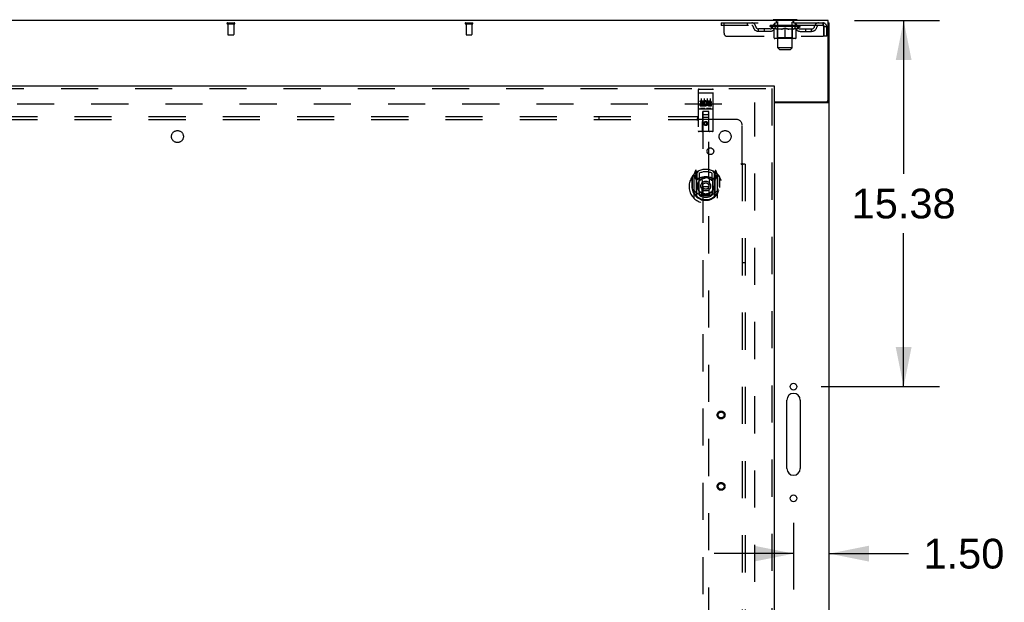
# Model space of a CAD drawing. Header units: inches. Extents: x 0 to 283, y 0 to 183.
# Tile 57 of 63: x 101 to 142, y 109 to 133. Entities that reach past the tile are written whole.
import ezdxf

# ---------------------------------------------------------------- set-up
doc = ezdxf.new("R2010")
doc.units = ezdxf.units.IN
doc.header["$LTSCALE"] = 15.583333
doc.header["$MEASUREMENT"] = 0
doc.linetypes.add('HIDDEN', pattern=[0.2, 0.1, -0.1])
doc.layers.get('0').update_dxf_attribs({"linetype": 'CONTINUOUS'})
for name, color, linetype in [('DEFAULT_2', 8, 'HIDDEN'), ('DIMENSIONS', 7, 'CONTINUOUS'), ('RIGHTHAND_DOOR_ASSEMBLY', 7, 'CONTINUOUS'), ('SUBPANEL', 7, 'CONTINUOUS')]:
    doc.layers.add(name, color=color, linetype=linetype)
doc.styles.get("Standard").update_dxf_attribs({"font": 'arial.ttf'})
doc.dimstyles.new('DIMSTYLE_1', dxfattribs={"dimtxt": 1.25, "dimasz": 1.666667, "dimexe": 0.09, "dimexo": 0.07, "dimgap": 0.0375, "dimtad": 0, "dimtih": 1, "dimtoh": 1, "dimzin": 4, "dimdsep": 46, "dimtxsty": 'Standard', "dimblk": '_FILLED', "dimblk1": '_FILLED', "dimblk2": '_FILLED', "dimcen": 0.09, "dimadec": 3, "dimazin": 1, "dimtfac": 1, "dimtdec": 3, "dimtofl": 0, "dimtmove": 0, "dimatfit": 3, "dimldrblk": '_FILLED', "dimfxl": 0, "dimtolj": 1, "dimtzin": 4, "dimarcsym": 0})

# ---------------------------------------------------------------- blocks, each defined once
blk = doc.blocks.new('_FILLED')
at = {"color": 0, "linetype": 'ByBlock'}
blk.add_solid([(0, 0), (-1, 0.2), (-1, -0.2)], dxfattribs=at)
blk = doc.blocks.new('*D10')
at = {"layer": 'DIMENSIONS', "color": 2, "linetype": 'Continuous'}
for p, q in [((135.998, 133.412), (139.569, 133.412)), ((138.069, 133.412), (138.069, 126.975)), ((138.069, 118.037), (138.069, 124.475)), ((134.61, 118.037), (139.569, 118.037))]:
    blk.add_line(p, q, dxfattribs=at)
at = {"layer": 'DIMENSIONS', "color": 2, "linetype": 'Continuous', "xscale": 1.6666666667, "yscale": 1.6666666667, "zscale": 1.6666666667}
for p, rotation in [((138.069, 133.412), 90), ((138.069, 118.037), 270)]:
    blk.add_blockref('_FILLED', p, dxfattribs=dict(at, rotation=rotation))
at = {"layer": 'DIMENSIONS', "color": 2, "linetype": 'Continuous', "insert": (138.069, 126.35), "char_height": 1.25, "width": 4.36803, "attachment_point": 2, "line_spacing_factor": 0.9}
blk.add_mtext('15.38', dxfattribs=at)
blk = doc.blocks.new('*D11')
at = {"layer": 'DIMENSIONS', "color": 2, "linetype": 'Continuous'}
for p, q in [((133.444, 112.323), (133.444, 109.527)), ((133.444, 111.027), (130.11, 111.027)), ((134.944, 111.027), (138.274, 111.027))]:
    blk.add_line(p, q, dxfattribs=at)
at = {"layer": 'DIMENSIONS', "color": 2, "linetype": 'Continuous', "xscale": 1.6666666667, "yscale": 1.6666666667, "zscale": 1.6666666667}
blk.add_blockref('_FILLED', (133.444, 111.027), dxfattribs=at)
at = {"layer": 'DIMENSIONS', "color": 2, "linetype": 'Continuous', "xscale": 1.6666666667, "yscale": 1.6666666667, "zscale": 1.6666666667, "rotation": 180}
blk.add_blockref('_FILLED', (134.944, 111.027), dxfattribs=at)
at = {"layer": 'DIMENSIONS', "color": 2, "linetype": 'Continuous', "insert": (138.899, 111.652), "char_height": 1.25, "width": 3.39684, "attachment_point": 1, "line_spacing_factor": 0.9}
blk.add_mtext('1.50', dxfattribs=at)

msp = doc.modelspace()

# ---------------------------------------------------------------- linework, layer by layer
at = {"color": 3, "linetype": 'Continuous'}
for p, q in [((134.892, 133.412), (57.246, 133.412)), ((134.892, 130.055), (134.892, 133.412)), ((134.944, 53.516), (134.944, 133.308)), ((132.631, 129.995), (134.832, 129.995)), ((132.631, 129.964), (134.903, 129.964)), ((133.162, 114.599), (133.162, 117.474)), ((133.725, 117.474), (133.725, 114.599))]:
    msp.add_line(p, q, dxfattribs=at)
at = {"color": 7, "linetype": 'Continuous'}
for p, q in [((132.59, 133.442), (132.59, 133.412)), ((133.59, 133.442), (132.59, 133.442)), ((133.59, 133.442), (133.59, 133.412)), ((134.892, 133.308), (134.944, 133.308)), ((134.84, 129.996), (134.84, 129.995)), ((134.84, 129.995), (134.944, 129.995))]:
    msp.add_line(p, q, dxfattribs=at)
for points in [[(134.821, 129.964), (134.821, 129.966), (134.821, 129.967), (134.821, 129.969), (134.821, 129.97), (134.822, 129.972), (134.823, 129.974), (134.824, 129.976), (134.825, 129.977), (134.827, 129.979), (134.828, 129.98), (134.83, 129.982), (134.831, 129.983), (134.833, 129.984), (134.835, 129.986), (134.836, 129.987), (134.837, 129.989), (134.838, 129.99), (134.839, 129.992)], [(134.839, 129.992), (134.839, 129.993), (134.84, 129.995)]]:
    msp.add_lwpolyline(points, dxfattribs=at)
at = {"color": 3, "linetype": 'Continuous'}
msp.add_lwpolyline([(134.903, 129.964), (134.905, 129.966), (134.907, 129.967), (134.909, 129.969), (134.912, 129.97), (134.915, 129.972), (134.918, 129.973), (134.921, 129.975), (134.924, 129.976), (134.927, 129.978), (134.929, 129.979), (134.932, 129.981), (134.934, 129.982), (134.937, 129.984), (134.939, 129.986), (134.94, 129.987), (134.942, 129.989), (134.943, 129.991), (134.943, 129.992), (134.943, 129.993), (134.944, 129.995)], dxfattribs=at)
for centre in [(133.444, 118.037), (133.444, 113.349)]:
    msp.add_circle(centre, 0.141, dxfattribs=at)
for centre, radius, start, end in [((134.832, 130.055), 0.06, 270, 360), ((133.444, 117.474), 0.281, 0, 180), ((133.444, 114.599), 0.281, 180, 360)]:
    msp.add_arc(centre, radius, start, end, dxfattribs=at)
at = {"layer": 'DEFAULT_2', "color": 8, "linetype": 'HIDDEN'}
for p, q in [((109.67, 133.308), (109.954, 133.308)), ((109.67, 133.265), (109.954, 133.265)), ((109.688, 133.265), (109.688, 132.818)), ((109.936, 133.265), (109.936, 132.818)), ((119.67, 133.308), (119.954, 133.308)), ((119.67, 133.265), (119.954, 133.265)), ((119.688, 133.265), (119.688, 132.818)), ((119.936, 133.265), (119.936, 132.818)), ((130.402, 133.308), (130.402, 133.204)), ((130.402, 133.308), (134.673, 133.308)), ((134.673, 133.204), (130.402, 133.204)), ((130.527, 132.871), (130.527, 133.308)), ((131.502, 133.308), (131.502, 133.204)), ((132.456, 133.157), (132.456, 133.204)), ((132.466, 133.198), (132.466, 133.204)), ((132.475, 133.194), (132.475, 133.198)), ((132.475, 133.194), (133.704, 133.194)), ((132.483, 133.194), (132.483, 133.198)), ((132.484, 133.194), (132.484, 133.198)), ((132.494, 133.198), (132.494, 133.204)), ((132.511, 133.194), (132.511, 133.198)), ((132.513, 133.194), (132.513, 133.198)), ((132.541, 133.198), (132.541, 133.204)), ((132.556, 133.194), (132.556, 133.198)), ((132.558, 133.194), (132.558, 133.198)), ((132.763, 133.197), (132.561, 133.197)), ((132.604, 133.198), (132.604, 133.204)), ((132.606, 133.194), (132.606, 133.197)), ((132.607, 133.194), (132.607, 133.197)), ((132.609, 133.194), (132.609, 133.197)), ((132.617, 133.194), (132.617, 133.198)), ((132.617, 133.194), (132.617, 133.197)), ((132.62, 133.194), (132.62, 133.198)), ((132.623, 133.194), (132.623, 133.198)), ((132.628, 133.194), (132.628, 133.197)), ((132.642, 133.194), (132.642, 133.197)), ((132.652, 133.204), (132.652, 133.308)), ((132.66, 133.194), (132.66, 133.197)), ((132.661, 133.194), (132.661, 133.2)), ((132.681, 133.194), (132.681, 133.197)), ((132.682, 133.198), (132.682, 133.204)), ((132.687, 133.442), (132.687, 133.412)), ((132.692, 133.194), (132.692, 133.198)), ((132.696, 133.194), (132.696, 133.198)), ((132.706, 133.194), (132.706, 133.197)), ((132.717, 133.194), (132.717, 133.201)), ((132.725, 133.352), (132.725, 133.432)), ((132.732, 133.194), (132.732, 133.197)), ((132.794, 133.342), (132.735, 133.342)), ((132.735, 133.194), (132.735, 133.197)), ((132.763, 133.194), (132.763, 133.197)), ((132.83, 133.197), (132.768, 133.197)), ((132.773, 133.198), (132.773, 133.204)), ((132.78, 133.194), (132.78, 133.198)), ((132.784, 133.194), (132.784, 133.198)), ((132.79, 132.261), (132.79, 133.332)), ((132.79, 133.194), (132.79, 133.203)), ((132.795, 133.194), (132.795, 133.197)), ((132.805, 133.194), (132.805, 133.197)), ((132.83, 133.194), (132.83, 133.197)), ((132.904, 133.197), (132.845, 133.197)), ((132.866, 133.194), (132.866, 133.197)), ((132.873, 133.198), (132.873, 133.204)), ((132.877, 133.194), (132.877, 133.198)), ((132.879, 133.194), (132.879, 133.203)), ((132.882, 133.194), (132.882, 133.198)), ((132.889, 133.194), (132.889, 133.198)), ((132.904, 133.194), (132.904, 133.197)), ((132.985, 133.197), (132.93, 133.197)), ((132.944, 133.194), (132.944, 133.197)), ((132.975, 133.197), (133.09, 133.204)), ((132.98, 133.198), (132.98, 133.204)), ((132.98, 133.198), (132.98, 133.204)), ((132.98, 133.204), (132.98, 133.204)), ((132.98, 133.194), (132.98, 133.198)), ((132.984, 133.194), (132.984, 133.198)), ((132.985, 133.194), (132.985, 133.198)), ((132.985, 133.194), (132.985, 133.197)), ((133.069, 133.197), (133.02, 133.197)), ((133.026, 133.194), (133.026, 133.197)), ((133.069, 133.194), (133.069, 133.197)), ((133.087, 133.198), (133.087, 133.198)), ((133.087, 133.194), (133.087, 133.198)), ((133.087, 133.194), (133.087, 133.198)), ((133.09, 133.198), (133.09, 133.204)), ((133.092, 133.194), (133.092, 133.198)), ((133.092, 133.194), (133.092, 133.198)), ((133.092, 133.198), (133.092, 133.198)), ((133.094, 133.197), (133.159, 133.197)), ((133.11, 133.194), (133.11, 133.197)), ((133.126, 133.197), (133.126, 133.202)), ((133.126, 133.202), (133.204, 133.197)), ((133.148, 133.197), (133.148, 133.201)), ((133.153, 133.194), (133.153, 133.197)), ((133.194, 133.194), (133.194, 133.198)), ((133.194, 133.194), (133.194, 133.197)), ((133.194, 133.197), (133.249, 133.197)), ((133.195, 133.194), (133.195, 133.198)), ((133.199, 133.204), (133.199, 133.204)), ((133.199, 133.198), (133.199, 133.204)), ((133.199, 133.198), (133.199, 133.204)), ((133.199, 133.194), (133.199, 133.198)), ((133.235, 133.194), (133.235, 133.197)), ((133.275, 133.194), (133.275, 133.197)), ((133.275, 133.197), (133.334, 133.197)), ((133.29, 133.194), (133.29, 133.198)), ((133.297, 133.194), (133.297, 133.198)), ((133.3, 133.194), (133.3, 133.203)), ((133.302, 133.194), (133.302, 133.198)), ((133.306, 133.198), (133.306, 133.204)), ((133.313, 133.194), (133.313, 133.197)), ((133.349, 133.194), (133.349, 133.197)), ((133.349, 133.197), (133.411, 133.197)), ((133.374, 133.194), (133.374, 133.197)), ((133.445, 133.342), (133.385, 133.342)), ((133.385, 133.194), (133.385, 133.197)), ((133.389, 133.194), (133.389, 133.203)), ((133.39, 132.261), (133.39, 133.332)), ((133.395, 133.194), (133.395, 133.198)), ((133.399, 133.194), (133.399, 133.198)), ((133.406, 133.198), (133.406, 133.204)), ((133.416, 133.194), (133.416, 133.197)), ((133.416, 133.197), (133.618, 133.197)), ((133.444, 133.194), (133.444, 133.197)), ((133.447, 133.194), (133.447, 133.197)), ((133.455, 133.352), (133.455, 133.432)), ((133.462, 133.194), (133.462, 133.201)), ((133.473, 133.194), (133.473, 133.197)), ((133.483, 133.194), (133.483, 133.198)), ((133.487, 133.194), (133.487, 133.198)), ((133.493, 133.442), (133.493, 133.412)), ((133.497, 133.198), (133.497, 133.204)), ((133.498, 133.194), (133.498, 133.197)), ((133.518, 133.194), (133.518, 133.2)), ((133.519, 133.194), (133.519, 133.197)), ((133.527, 133.204), (133.527, 133.308)), ((133.537, 133.194), (133.537, 133.197)), ((133.551, 133.194), (133.551, 133.197)), ((133.556, 133.194), (133.556, 133.198)), ((133.559, 133.194), (133.559, 133.198)), ((133.562, 133.194), (133.562, 133.198)), ((133.562, 133.194), (133.562, 133.197)), ((133.57, 133.194), (133.57, 133.197)), ((133.573, 133.194), (133.573, 133.197)), ((133.573, 133.194), (133.573, 133.197)), ((133.575, 133.198), (133.575, 133.204)), ((133.621, 133.194), (133.621, 133.198)), ((133.623, 133.194), (133.623, 133.198)), ((133.638, 133.198), (133.638, 133.204)), ((133.666, 133.194), (133.666, 133.198)), ((133.668, 133.194), (133.668, 133.198)), ((133.685, 133.198), (133.685, 133.204)), ((133.695, 133.194), (133.695, 133.198)), ((133.696, 133.194), (133.696, 133.198)), ((133.704, 133.194), (133.704, 133.198)), ((133.713, 133.198), (133.713, 133.204)), ((133.723, 133.157), (133.723, 133.204)), ((134.673, 133.308), (134.673, 133.204)), ((134.675, 133.307), (134.673, 133.308)), ((109.698, 132.808), (109.926, 132.808)), ((119.698, 132.808), (119.926, 132.808)), ((131.975, 132.953), (131.975, 133.057)), ((132.458, 133.057), (131.975, 133.057)), ((132.458, 132.953), (131.975, 132.953)), ((132.225, 132.953), (132.225, 133.057)), ((133.723, 133.157), (132.456, 133.157)), ((132.616, 133.046), (132.456, 133.157)), ((132.616, 133.046), (132.626, 133.046)), ((132.626, 132.683), (132.626, 133.089)), ((132.948, 133.046), (132.768, 133.046)), ((132.777, 132.686), (132.777, 133.154)), ((133.09, 132.646), (133.09, 133.09)), ((133.411, 133.046), (133.231, 133.046)), ((133.402, 132.686), (133.402, 133.154)), ((133.553, 132.683), (133.553, 133.089)), ((133.553, 133.046), (133.563, 133.046)), ((133.563, 133.046), (133.723, 133.157)), ((133.721, 133.057), (134.204, 133.057)), ((133.721, 132.953), (134.204, 132.953)), ((133.954, 132.953), (133.954, 133.057)), ((134.204, 132.953), (134.204, 133.057)), ((134.701, 133.155), (134.706, 133.141)), ((134.706, 133.141), (134.706, 132.746)), ((134.84, 133.141), (134.736, 133.141)), ((134.736, 132.746), (134.736, 133.141)), ((134.84, 132.746), (134.84, 133.141)), ((130.652, 132.746), (134.706, 132.746)), ((133.516, 132.646), (132.663, 132.646)), ((132.777, 132.686), (132.737, 132.646)), ((133.402, 132.686), (132.777, 132.686)), ((133.402, 132.686), (133.442, 132.646)), ((134.84, 132.746), (134.736, 132.746)), ((133.39, 132.261), (132.79, 132.261)), ((132.859, 132.192), (132.79, 132.261)), ((132.859, 132.192), (133.321, 132.192)), ((133.321, 132.192), (133.39, 132.261)), ((97.714, 129.912), (131.805, 129.912)), ((131.819, 56.86), (131.819, 129.964))]:
    msp.add_line(p, q, dxfattribs=at)
for points in [[(134.68, 133.201), (134.677, 133.203), (134.675, 133.204), (134.673, 133.204)], [(134.675, 133.307), (134.677, 133.304), (134.68, 133.299), (134.682, 133.292), (134.684, 133.283), (134.687, 133.272), (134.689, 133.259), (134.691, 133.245), (134.694, 133.23), (134.696, 133.214), (134.698, 133.196), (134.701, 133.178), (134.703, 133.16), (134.706, 133.141)], [(134.68, 133.201), (134.682, 133.198), (134.684, 133.195), (134.687, 133.19), (134.689, 133.186), (134.691, 133.18), (134.694, 133.175), (134.696, 133.169), (134.698, 133.162), (134.701, 133.155)], [(132.626, 133.089), (132.652, 133.079), (132.677, 133.07), (132.702, 133.063), (132.727, 133.056), (132.751, 133.05), (132.776, 133.046)], [(132.768, 133.046), (132.745, 133.051), (132.721, 133.056), (132.698, 133.063), (132.674, 133.07), (132.65, 133.079), (132.626, 133.088)], [(132.939, 133.046), (132.963, 133.05), (132.988, 133.056), (133.013, 133.063), (133.038, 133.071), (133.064, 133.08), (133.09, 133.09)], [(133.09, 133.088), (133.065, 133.078), (133.041, 133.07), (133.018, 133.063), (132.994, 133.056), (132.971, 133.05), (132.948, 133.046)], [(133.09, 133.09), (133.116, 133.08), (133.141, 133.071), (133.166, 133.063), (133.191, 133.056), (133.216, 133.05), (133.24, 133.046)], [(133.231, 133.046), (133.208, 133.051), (133.184, 133.056), (133.161, 133.063), (133.137, 133.07), (133.114, 133.079), (133.09, 133.088)], [(133.403, 133.046), (133.428, 133.05), (133.453, 133.056), (133.477, 133.063), (133.502, 133.071), (133.527, 133.079), (133.553, 133.089)], [(133.553, 133.088), (133.529, 133.079), (133.504, 133.07), (133.481, 133.063), (133.457, 133.056), (133.434, 133.051), (133.411, 133.046)]]:
    msp.add_lwpolyline(points, dxfattribs=at)
for centre, radius, start, end in [((109.67, 133.287), 0.0215, 90, 270), ((109.954, 133.287), 0.0215, 270, 90), ((119.67, 133.287), 0.0215, 90, 270), ((119.954, 133.287), 0.0215, 270, 90), ((131.686, 133.141), 0.167, 8.0716, 90), ((131.686, 133.142), 0.0625, 7.9863, 90), ((131.975, 133.182), 0.125, 188.0716, 270), ((132.458, 133.182), 0.125, 270, 351.9284), ((132.747, 133.141), 0.167, 90, 171.9284), ((132.596, 133.511), 0.069, 265, 270), ((132.747, 133.142), 0.0625, 90, 172.0137), ((132.715, 133.432), 0.01, 0, 90), ((132.735, 133.352), 0.01, 180, 270), ((132.737, 133.154), 0.0398, 0, 90), ((132.78, 133.332), 0.01, 0, 90), ((133.4, 133.332), 0.01, 90, 180), ((133.442, 133.154), 0.0398, 90, 180), ((133.432, 133.141), 0.167, 8.0716, 90), ((133.432, 133.142), 0.0625, 7.9863, 90), ((133.445, 133.352), 0.01, 270, 360), ((133.465, 133.432), 0.01, 90, 180), ((133.583, 133.511), 0.069, 270, 275), ((133.721, 133.182), 0.125, 188.0716, 270), ((134.204, 133.182), 0.125, 270, 351.9284), ((134.493, 133.141), 0.167, 90, 171.9284), ((134.493, 133.142), 0.0625, 90, 172.0137), ((134.673, 133.141), 0.167, 0, 90), ((134.673, 133.141), 0.063, 0, 90), ((109.698, 132.818), 0.01, 180, 270), ((109.926, 132.818), 0.01, 270, 360), ((119.698, 132.818), 0.01, 180, 270), ((119.926, 132.818), 0.01, 270, 360), ((130.652, 132.871), 0.125, 180, 270), ((131.975, 133.182), 0.229, 187.9863, 270), ((132.458, 133.182), 0.229, 270, 352.0137), ((133.721, 133.182), 0.229, 187.9863, 270), ((134.204, 133.182), 0.229, 270, 352.0137), ((132.663, 132.683), 0.0371, 180, 270), ((133.516, 132.683), 0.0371, 270, 360)]:
    msp.add_arc(centre, radius, start, end, dxfattribs=at)
for centre, major_axis, ratio, start_param, end_param in [((133.09, 133.204), (0.633, 0.007), 0.05963, 2.96643, 3.140963), ((132.436, 133.192), (0.198, 0), 0.060556, 0.430652, 1.470503), ((133.09, 133.204), (0.633, 0), 0.060556, -3.141593, -2.96706), ((132.436, 133.186), (0.198, 0.002), 0.05963, 1.376596, 1.469874), ((133.09, 133.204), (0.633, 0.013), 0.05688, 2.791345, 2.965878), ((132.412, 133.192), (0.198, 0.002), 0.05963, 0.25549, 1.295341), ((132.481, 133.192), (0.198, -0.002), 0.05963, 0.605815, 1.645666), ((133.09, 133.204), (0.633, -0.007), 0.05963, -2.96643, -2.791898), ((132.481, 133.186), (0.198, 0), 0.060556, 1.551758, 1.645036), ((132.412, 133.186), (0.198, 0.004), 0.05688, 1.20151, 1.294789), ((132.482, 133.188), (0.164, 0.002), 0.05963, 1.065228, 1.614276), ((132.462, 133.188), (0.164, 0.003), 0.05688, 0.890143, 1.43919), ((132.52, 133.188), (0.164, 0), 0.060556, 1.240391, 1.789438), ((133.09, 133.204), (0.633, 0.019), 0.052395, 2.616403, 2.790936), ((132.408, 133.192), (0.198, 0.004), 0.05688, 0.080405, 1.120256), ((132.543, 133.192), (0.198, -0.004), 0.05688, 0.7809, 1.820751), ((133.09, 133.204), (0.633, -0.013), 0.05688, -2.791345, -2.616812), ((132.543, 133.186), (0.198, -0.002), 0.05963, 1.72692, 1.820198), ((132.408, 133.186), (0.198, 0.006), 0.052395, 1.026568, 1.119847), ((132.461, 133.188), (0.164, 0.005), 0.052395, 0.715201, 1.264248), ((132.575, 133.188), (0.164, -0.002), 0.05963, 1.415553, 1.9646), ((133.09, 133.204), (0.633, 0.025), 0.046319, 2.441654, 2.616187), ((132.622, 133.192), (0.198, -0.006), 0.052395, 0.955842, 1.995693), ((132.425, 133.192), (0.198, 0.006), 0.052395, -0.094537, 0.945314), ((133.09, 133.204), (0.633, -0.019), 0.052395, -2.616403, -2.44187), ((132.622, 133.186), (0.198, -0.004), 0.05688, 1.902006, 1.995284), ((132.425, 133.186), (0.198, 0.008), 0.046319, 0.851819, 0.945098), ((132.48, 133.188), (0.164, 0.006), 0.046319, 0.540452, 1.089499), ((132.647, 133.188), (0.164, -0.003), 0.05688, 1.590638, 2.139686), ((133.09, 133.204), (0.633, 0.029), 0.038841, 2.267123, 2.441656), ((132.716, 133.192), (0.198, -0.008), 0.046319, 1.130591, 2.170442), ((132.462, 133.192), (0.198, 0.008), 0.046319, -0.269286, 0.770565), ((133.09, 133.204), (0.633, -0.025), 0.046319, -2.441654, -2.267121), ((132.716, 133.186), (0.198, -0.006), 0.052395, 2.076947, 2.170226), ((132.462, 133.186), (0.198, 0.009), 0.038841, 0.677289, 0.770567), ((132.517, 133.188), (0.164, 0.008), 0.038841, 0.365921, 0.914969), ((132.731, 133.188), (0.164, -0.005), 0.052395, 1.76558, 2.314627), ((133.09, 133.204), (0.633, 0.033), 0.030195, 2.09281, 2.267343), ((132.821, 133.192), (0.198, -0.009), 0.038841, 1.305122, 2.344973), ((132.519, 133.192), (0.198, 0.009), 0.038841, -0.443817, 0.596034), ((133.09, 133.204), (0.633, -0.029), 0.038841, -2.267123, -2.092591), ((132.821, 133.186), (0.198, -0.008), 0.046319, 2.251696, 2.344975), ((132.519, 133.186), (0.198, 0.01), 0.030195, 0.502975, 0.596254), ((132.571, 133.188), (0.164, 0.009), 0.030195, 0.191608, 0.740655), ((132.827, 133.188), (0.164, -0.006), 0.046319, 1.940329, 2.489376), ((132.592, 133.192), (0.198, 0.01), 0.030195, -0.61813, 0.421721), ((133.09, 133.204), (0.633, 0.036), 0.020645, 1.918687, 2.09322), ((132.934, 133.192), (0.198, -0.01), 0.030195, 1.479435, 2.519286), ((133.09, 133.204), (0.633, -0.033), 0.030195, -2.09281, -1.918277), ((132.934, 133.186), (0.198, -0.009), 0.038841, 2.426227, 2.519505), ((132.592, 133.186), (0.198, 0.011), 0.020645, 0.328852, 0.422131), ((132.641, 133.188), (0.164, 0.009), 0.020645, 0.017485, 0.566532), ((132.93, 133.188), (0.164, -0.008), 0.038841, 2.11486, 2.663907), ((132.681, 133.192), (0.198, 0.011), 0.020645, -0.792253, 0.247598), ((133.09, 133.204), (0.633, 0.038), 0.010478, 1.744704, 1.919237), ((133.051, 133.192), (0.198, -0.011), 0.020645, 1.653558, 2.693409), ((133.09, 133.204), (0.633, -0.036), 0.020645, -1.918687, -1.744154), ((133.051, 133.186), (0.198, -0.01), 0.030195, 2.60054, 2.693819), ((132.681, 133.186), (0.198, 0.012), 0.010478, 0.154869, 0.248148), ((132.725, 133.188), (0.164, 0.01), 0.010478, 6.126688, 6.675735), ((133.038, 133.188), (0.164, -0.009), 0.030195, 2.289173, 2.83822), ((132.782, 133.192), (0.198, 0.012), 0.010478, -0.966236, -0.000846), ((133.17, 133.192), (0.198, -0.012), 0.010478, 1.827541, 2.867392), ((133.09, 133.204), (0.633, -0.038), 0.010478, -1.744704, -1.563007), ((133.17, 133.186), (0.198, -0.011), 0.020645, 2.774664, 2.867942), ((133.148, 133.188), (0.164, -0.009), 0.020645, 2.463296, 3.012344), ((133.009, 133.192), (0.198, 0.012), 0.010478, 0.274201, 1.314052), ((132.923, 133.188), (0.164, 0.01), 0.010478, -0.000483, 0.504314), ((132.892, 133.186), (0.198, 0.012), 0.010478, 0.099668, 0.192946), ((133.09, 133.204), (0.633, 0.038), 0.010478, -1.571421, -1.396888), ((133.287, 133.186), (0.198, -0.012), 0.010478, 2.74231, 2.948646), ((133.256, 133.188), (0.164, -0.01), 0.010478, 2.637279, 3.14189), ((133.128, 133.192), (0.198, 0.011), 0.020645, 0.448184, 1.488034), ((133.031, 133.188), (0.164, 0.009), 0.020645, 0.129249, 0.678296), ((133.009, 133.186), (0.198, 0.011), 0.020645, 0.273651, 0.366929), ((133.09, 133.204), (0.633, 0.036), 0.020645, -1.397439, -1.222906), ((133.397, 133.192), (0.198, -0.012), 0.010478, -3.140747, -2.175357), ((133.09, 133.204), (0.633, -0.038), 0.010478, 1.222355, 1.396888), ((133.245, 133.192), (0.198, 0.01), 0.030195, 0.622307, 1.662158), ((133.141, 133.188), (0.164, 0.009), 0.030195, 0.303372, 0.852419), ((133.454, 133.188), (0.164, -0.01), 0.010478, 2.749043, 3.29809), ((133.498, 133.192), (0.198, -0.011), 0.020645, 2.893995, 3.933846), ((133.128, 133.186), (0.198, 0.01), 0.030195, 0.447774, 0.541052), ((133.498, 133.186), (0.198, -0.012), 0.010478, 2.893445, 2.986723), ((133.09, 133.204), (0.633, 0.033), 0.030195, -1.223315, -1.048783), ((133.09, 133.204), (0.633, -0.036), 0.020645, 1.048373, 1.222906), ((133.358, 133.192), (0.198, 0.009), 0.038841, 0.79662, 1.836471), ((133.249, 133.188), (0.164, 0.008), 0.038841, 0.477686, 1.026733), ((133.538, 133.188), (0.164, -0.009), 0.020645, 2.57506, 3.124108), ((133.587, 133.192), (0.198, -0.01), 0.030195, 2.719872, 3.759723), ((133.463, 133.192), (0.198, 0.008), 0.046319, 0.971151, 2.011002), ((133.245, 133.186), (0.198, 0.009), 0.038841, 0.622087, 0.715366), ((133.587, 133.186), (0.198, -0.011), 0.020645, 2.719462, 2.812741), ((133.09, 133.204), (0.633, 0.029), 0.038841, -1.049002, -0.874469), ((133.09, 133.204), (0.633, -0.033), 0.030195, 0.87425, 1.048783), ((133.352, 133.188), (0.164, 0.006), 0.046319, 0.652216, 1.201263), ((133.557, 133.192), (0.198, 0.006), 0.052395, 1.1459, 2.185751), ((133.608, 133.188), (0.164, -0.009), 0.030195, 2.400937, 2.949985), ((133.66, 133.192), (0.198, -0.009), 0.038841, 2.545558, 3.585409), ((133.448, 133.188), (0.164, 0.005), 0.052395, 0.826965, 1.376012), ((133.358, 133.186), (0.198, 0.008), 0.046319, 0.796618, 0.889896), ((133.66, 133.186), (0.198, -0.01), 0.030195, 2.545339, 2.638617), ((133.636, 133.192), (0.198, 0.004), 0.05688, 1.320842, 2.360692), ((133.09, 133.204), (0.633, 0.025), 0.046319, -0.874471, -0.699939), ((133.09, 133.204), (0.633, -0.029), 0.038841, 0.699936, 0.874469), ((133.717, 133.192), (0.198, -0.008), 0.046319, 2.371028, 3.410879), ((133.662, 133.188), (0.164, -0.008), 0.038841, 2.226624, 2.775671), ((133.532, 133.188), (0.164, 0.003), 0.05688, 1.001907, 1.550954), ((133.698, 133.192), (0.198, 0.002), 0.05963, 1.495927, 2.535778), ((133.754, 133.192), (0.198, -0.006), 0.052395, 2.196279, 3.23613), ((133.463, 133.186), (0.198, 0.006), 0.052395, 0.971367, 1.064645), ((133.699, 133.188), (0.164, -0.006), 0.046319, 2.052093, 2.601141), ((133.717, 133.186), (0.198, -0.009), 0.038841, 2.371026, 2.464304), ((133.743, 133.192), (0.198, 0), 0.060556, 1.671089, 2.71094), ((133.771, 133.192), (0.198, -0.004), 0.05688, 2.021337, 3.061188), ((133.09, 133.204), (0.633, 0.019), 0.052395, -0.699723, -0.52519), ((133.09, 133.204), (0.633, -0.025), 0.046319, 0.525406, 0.699939), ((133.767, 133.192), (0.198, -0.002), 0.05963, 1.846251, 2.886102), ((133.604, 133.188), (0.164, 0.002), 0.05963, 1.176993, 1.72604), ((133.718, 133.188), (0.164, -0.005), 0.052395, 1.877344, 2.426392), ((133.659, 133.188), (0.164, 0), 0.060556, 1.352155, 1.901202), ((133.717, 133.188), (0.164, -0.003), 0.05688, 1.702402, 2.25145), ((133.697, 133.188), (0.164, -0.002), 0.05963, 1.527317, 2.076364), ((133.557, 133.186), (0.198, 0.004), 0.05688, 1.146309, 1.239587), ((133.754, 133.186), (0.198, -0.008), 0.046319, 2.196495, 2.289773), ((133.09, 133.204), (0.633, 0.013), 0.05688, -0.524781, -0.350248), ((133.09, 133.204), (0.633, -0.019), 0.052395, 0.350657, 0.52519), ((133.636, 133.186), (0.198, 0.002), 0.05963, 1.321394, 1.414673), ((133.771, 133.186), (0.198, -0.006), 0.052395, 2.021746, 2.115024), ((133.09, 133.204), (0.633, 0.007), 0.05963, -0.349695, -0.175162), ((133.09, 133.204), (0.633, -0.013), 0.05688, 0.175715, 0.350248), ((133.698, 133.186), (0.198, 0), 0.060556, 1.496556, 1.589835), ((133.767, 133.186), (0.198, -0.004), 0.05688, 1.846804, 1.940083), ((133.743, 133.186), (0.198, -0.002), 0.05963, 1.671719, 1.764997), ((133.09, 133.204), (0.633, 0), 0.060556, -0.174533, 0), ((133.09, 133.204), (0.633, -0.007), 0.05963, 0.000629, 0.175162)]:
    msp.add_ellipse(centre, major_axis=major_axis, ratio=ratio, start_param=start_param, end_param=end_param, dxfattribs=at)
at = {"layer": 'RIGHTHAND_DOOR_ASSEMBLY', "color": 3, "linetype": 'Continuous'}
for p, q in [((96.444, 130.662), (132.631, 130.662)), ((132.631, 130.558), (132.631, 56.266))]:
    msp.add_line(p, q, dxfattribs=at)
at = {"layer": 'RIGHTHAND_DOOR_ASSEMBLY', "color": 8, "linetype": 'HIDDEN'}
for p, q in [((96.444, 130.558), (132.631, 130.558)), ((129.444, 130.5), (129.444, 128.775)), ((129.46, 130.371), (129.459, 130.371)), ((129.461, 130.371), (129.46, 130.371)), ((129.462, 130.371), (129.461, 130.371)), ((129.462, 130.371), (129.462, 130.371)), ((129.463, 130.371), (129.462, 130.371)), ((129.464, 130.371), (129.463, 130.371)), ((129.465, 130.371), (129.464, 130.371)), ((129.466, 130.371), (129.465, 130.371)), ((129.467, 130.372), (129.466, 130.371)), ((129.466, 130.371), (129.466, 130.371)), ((129.468, 130.372), (129.467, 130.372)), ((129.469, 130.372), (129.468, 130.372)), ((129.47, 130.372), (129.469, 130.372)), ((129.471, 130.372), (129.47, 130.372)), ((129.471, 130.372), (129.471, 130.372)), ((129.472, 130.372), (129.471, 130.372)), ((129.473, 130.372), (129.472, 130.372)), ((129.473, 130.372), (130.039, 130.372)), ((129.474, 130.53), (130.039, 130.53)), ((130.039, 130.372), (130.039, 130.372)), ((130.039, 130.372), (130.04, 130.372)), ((130.04, 130.372), (130.041, 130.372)), ((130.041, 130.372), (130.042, 130.372)), ((130.042, 130.372), (130.043, 130.372)), ((130.043, 130.372), (130.044, 130.372)), ((130.044, 130.372), (130.044, 130.372)), ((130.044, 130.372), (130.045, 130.371)), ((130.045, 130.371), (130.046, 130.371)), ((130.046, 130.371), (130.047, 130.371)), ((130.047, 130.371), (130.048, 130.371)), ((130.049, 130.371), (130.05, 130.371)), ((130.05, 130.371), (130.05, 130.371)), ((130.05, 130.371), (130.051, 130.371)), ((130.051, 130.371), (130.052, 130.371)), ((130.069, 128.775), (130.069, 130.5)), ((132.527, 130.558), (132.527, 56.266)), ((129.524, 129.994), (129.524, 130.037)), ((129.524, 130.037), (129.68, 130.037)), ((129.524, 129.994), (129.638, 129.994)), ((129.524, 129.824), (129.524, 129.866)), ((129.524, 129.866), (129.638, 129.866)), ((129.545, 129.91), (129.545, 129.952)), ((129.545, 129.952), (129.638, 129.952)), ((129.545, 129.91), (129.638, 129.91)), ((129.569, 130.139), (129.569, 129.833)), ((129.638, 129.952), (129.638, 129.994)), ((129.638, 129.866), (129.638, 129.91)), ((129.68, 129.859), (129.68, 130.037)), ((129.68, 129.859), (129.693, 129.878)), ((129.705, 129.989), (129.688, 130.028)), ((129.694, 130.139), (129.694, 129.833)), ((129.819, 130.139), (129.819, 129.833)), ((129.837, 129.994), (129.837, 130.037)), ((129.837, 130.037), (129.929, 130.037)), ((129.837, 129.994), (129.929, 129.994)), ((129.897, 129.91), (129.943, 129.91)), ((129.9, 129.951), (129.929, 129.951)), ((129.9, 129.866), (129.993, 129.866)), ((129.944, 130.139), (129.944, 129.833)), ((129.993, 129.824), (129.993, 129.866)), ((129.474, 129.702), (130.039, 129.702)), ((129.524, 129.824), (129.68, 129.824)), ((129.717, 129.718), (129.545, 129.718)), ((129.626, 128.775), (129.63, 129.585)), ((129.631, 129.585), (129.63, 129.585)), ((129.631, 129.585), (129.631, 95.583)), ((129.881, 129.585), (129.631, 129.585)), ((129.671, 129.46), (129.841, 129.46)), ((129.68, 129.824), (129.68, 129.836)), ((129.684, 129.834), (129.68, 129.836)), ((129.967, 129.718), (129.795, 129.718)), ((129.881, 95.583), (129.881, 129.585)), ((129.883, 129.585), (129.881, 129.585)), ((129.886, 128.775), (129.883, 129.585)), ((129.9, 129.824), (129.993, 129.824)), ((129.884, 129.335), (129.628, 129.335)), ((129.756, 129.157), (129.694, 129.12)), ((129.694, 129.12), (129.694, 129.048)), ((129.694, 129.12), (129.704, 129.115)), ((129.694, 129.048), (129.704, 129.054)), ((129.694, 129.048), (129.756, 129.012)), ((129.756, 129.145), (129.704, 129.115)), ((129.704, 129.115), (129.704, 129.054)), ((129.704, 129.054), (129.756, 129.024)), ((129.756, 129.157), (129.756, 129.145)), ((129.819, 129.12), (129.756, 129.157)), ((129.809, 129.115), (129.756, 129.145)), ((129.756, 129.024), (129.809, 129.054)), ((129.756, 129.012), (129.819, 129.048)), ((129.819, 129.12), (129.809, 129.115)), ((129.809, 129.054), (129.809, 129.115)), ((129.819, 129.048), (129.809, 129.054)), ((129.819, 129.048), (129.819, 129.12)), ((130.039, 128.745), (129.474, 128.745)), ((129.756, 129.012), (129.756, 129.024)), ((129.331, 127.11), (129.26, 126.935)), ((129.353, 127.031), (129.352, 127.03)), ((129.352, 127.03), (129.352, 127.03)), ((129.352, 127.03), (129.352, 127.03)), ((129.374, 127.027), (129.359, 127.108)), ((129.374, 126.011), (129.374, 127.027)), ((129.381, 126.98), (129.451, 127.089)), ((129.381, 126.036), (129.381, 127.039)), ((129.384, 127.014), (129.384, 126.807)), ((129.481, 126.992), (129.481, 126.739)), ((130.031, 126.739), (130.031, 126.992)), ((130.061, 127.089), (130.131, 126.98)), ((130.129, 126.807), (130.129, 127.014)), ((130.131, 126.036), (130.131, 127.039)), ((130.153, 127.108), (130.139, 127.027)), ((130.139, 127.027), (130.139, 126.011)), ((130.16, 127.03), (130.156, 127.033)), ((130.252, 126.935), (130.181, 127.11)), ((129.174, 126.829), (129.174, 126.441)), ((129.181, 126.852), (129.181, 126.394)), ((129.256, 126.924), (129.256, 125.957)), ((129.314, 126.92), (129.314, 126.77)), ((129.381, 126.92), (129.314, 126.92)), ((129.314, 126.77), (129.374, 126.77)), ((129.322, 126.912), (129.351, 126.866)), ((129.474, 126.769), (129.401, 126.769)), ((129.404, 126.787), (129.469, 126.787)), ((129.474, 126.128), (129.474, 126.759)), ((129.593, 126.785), (129.624, 126.441)), ((129.919, 126.785), (129.889, 126.441)), ((130.111, 126.769), (130.039, 126.769)), ((130.039, 126.759), (130.039, 126.128)), ((130.043, 126.787), (130.109, 126.787)), ((130.199, 126.92), (130.131, 126.92)), ((130.139, 126.77), (130.199, 126.77)), ((130.161, 126.866), (130.19, 126.912)), ((130.199, 126.77), (130.199, 126.92)), ((130.256, 125.957), (130.256, 126.924)), ((130.331, 126.852), (130.331, 126.394)), ((130.339, 126.441), (130.339, 126.829)), ((129.174, 126.441), (129.189, 126.441)), ((129.181, 126.394), (129.181, 126.391)), ((129.481, 126.178), (129.481, 126.075)), ((129.593, 126.101), (129.624, 126.441)), ((129.624, 126.441), (129.889, 126.441)), ((129.919, 126.101), (129.889, 126.441)), ((130.031, 126.075), (130.031, 126.178)), ((130.339, 126.441), (130.324, 126.441)), ((130.331, 126.394), (130.331, 126.391))]:
    msp.add_line(p, q, dxfattribs=at)
at = {"layer": 'RIGHTHAND_DOOR_ASSEMBLY', "color": 7, "linetype": 'Continuous'}
msp.add_line((132.631, 130.662), (132.631, 130.558), dxfattribs=at)
at = {"layer": 'RIGHTHAND_DOOR_ASSEMBLY', "color": 8, "linetype": 'HIDDEN'}
for points in [[(129.459, 130.371), (129.459, 130.371), (129.459, 130.371), (129.458, 130.371), (129.458, 130.371), (129.458, 130.371), (129.457, 130.37), (129.457, 130.37), (129.457, 130.37), (129.456, 130.37), (129.456, 130.37), (129.455, 130.37), (129.455, 130.37), (129.455, 130.37), (129.454, 130.37), (129.454, 130.37), (129.454, 130.37), (129.454, 130.37), (129.453, 130.37), (129.453, 130.37), (129.453, 130.37), (129.452, 130.369), (129.452, 130.369), (129.452, 130.369), (129.451, 130.369), (129.451, 130.369), (129.451, 130.369), (129.451, 130.369), (129.45, 130.369), (129.45, 130.369), (129.45, 130.369), (129.45, 130.369), (129.449, 130.369), (129.449, 130.369), (129.449, 130.368), (129.449, 130.368), (129.448, 130.368), (129.448, 130.368), (129.448, 130.368), (129.448, 130.368), (129.447, 130.368), (129.447, 130.368), (129.447, 130.368), (129.447, 130.368), (129.447, 130.368), (129.446, 130.367), (129.446, 130.367), (129.446, 130.367), (129.446, 130.367), (129.446, 130.367), (129.446, 130.367), (129.445, 130.367), (129.445, 130.367), (129.445, 130.367), (129.445, 130.367), (129.445, 130.366), (129.445, 130.366), (129.445, 130.366), (129.445, 130.366), (129.444, 130.366), (129.444, 130.366), (129.444, 130.366), (129.444, 130.366), (129.444, 130.366), (129.444, 130.366), (129.444, 130.365), (129.444, 130.365), (129.444, 130.365), (129.444, 130.365), (129.444, 130.365), (129.444, 130.365), (129.444, 130.365), (129.444, 130.365), (129.444, 130.365), (129.444, 130.365), (129.444, 130.364), (129.444, 130.364), (129.444, 130.364)], [(130.048, 130.371), (130.048, 130.371), (130.049, 130.371)], [(130.052, 130.371), (130.053, 130.371), (130.053, 130.371), (130.053, 130.371), (130.054, 130.371), (130.054, 130.371), (130.054, 130.371), (130.055, 130.37), (130.055, 130.37), (130.056, 130.37), (130.056, 130.37), (130.056, 130.37), (130.057, 130.37), (130.057, 130.37), (130.057, 130.37), (130.058, 130.37), (130.058, 130.37), (130.058, 130.37), (130.059, 130.37), (130.059, 130.37), (130.059, 130.37), (130.059, 130.37), (130.06, 130.369), (130.06, 130.369), (130.06, 130.369), (130.061, 130.369), (130.061, 130.369), (130.061, 130.369), (130.061, 130.369), (130.062, 130.369), (130.062, 130.369), (130.062, 130.369), (130.062, 130.369), (130.063, 130.369), (130.063, 130.369), (130.063, 130.368), (130.063, 130.368), (130.064, 130.368), (130.064, 130.368), (130.064, 130.368), (130.064, 130.368), (130.065, 130.368), (130.065, 130.368), (130.065, 130.368), (130.065, 130.368), (130.065, 130.368), (130.066, 130.367), (130.066, 130.367), (130.066, 130.367), (130.066, 130.367), (130.066, 130.367), (130.066, 130.367), (130.067, 130.367), (130.067, 130.367), (130.067, 130.367), (130.067, 130.367), (130.067, 130.366), (130.067, 130.366), (130.067, 130.366), (130.067, 130.366), (130.068, 130.366), (130.068, 130.366), (130.068, 130.366), (130.068, 130.366), (130.068, 130.366), (130.068, 130.366), (130.068, 130.365), (130.068, 130.365), (130.068, 130.365), (130.068, 130.365), (130.068, 130.365), (130.068, 130.365), (130.068, 130.365), (130.068, 130.365), (130.068, 130.365), (130.068, 130.365), (130.069, 130.364), (130.069, 130.364), (130.069, 130.364)], [(129.545, 129.718), (129.545, 129.718), (129.545, 129.718), (129.544, 129.718), (129.544, 129.718), (129.544, 129.718), (129.544, 129.718), (129.544, 129.718), (129.543, 129.718), (129.543, 129.718), (129.543, 129.718), (129.543, 129.718), (129.543, 129.718), (129.543, 129.718), (129.542, 129.718), (129.542, 129.718), (129.542, 129.718), (129.542, 129.718), (129.542, 129.718), (129.542, 129.718), (129.541, 129.718), (129.541, 129.718), (129.541, 129.718), (129.541, 129.718), (129.541, 129.718), (129.541, 129.718), (129.541, 129.718), (129.541, 129.718), (129.54, 129.718), (129.54, 129.718), (129.54, 129.718), (129.54, 129.718), (129.54, 129.718), (129.54, 129.718), (129.54, 129.718), (129.54, 129.718), (129.539, 129.718), (129.539, 129.718), (129.539, 129.719), (129.539, 129.719), (129.539, 129.719), (129.539, 129.719), (129.539, 129.719), (129.539, 129.719), (129.539, 129.719), (129.539, 129.719), (129.539, 129.719)], [(129.724, 129.719), (129.723, 129.719), (129.723, 129.719), (129.723, 129.719), (129.723, 129.719), (129.723, 129.719), (129.723, 129.719), (129.723, 129.719), (129.723, 129.719), (129.723, 129.718), (129.723, 129.718), (129.722, 129.718), (129.722, 129.718), (129.722, 129.718), (129.722, 129.718), (129.722, 129.718), (129.722, 129.718), (129.722, 129.718), (129.722, 129.718), (129.722, 129.718), (129.721, 129.718), (129.721, 129.718), (129.721, 129.718), (129.721, 129.718), (129.721, 129.718), (129.721, 129.718), (129.721, 129.718), (129.72, 129.718), (129.72, 129.718), (129.72, 129.718), (129.72, 129.718), (129.72, 129.718), (129.72, 129.718), (129.719, 129.718), (129.719, 129.718), (129.719, 129.718), (129.719, 129.718), (129.719, 129.718), (129.719, 129.718), (129.718, 129.718), (129.718, 129.718), (129.718, 129.718), (129.718, 129.718), (129.718, 129.718), (129.717, 129.718), (129.717, 129.718)], [(129.795, 129.718), (129.795, 129.718), (129.795, 129.718), (129.794, 129.718), (129.794, 129.718), (129.794, 129.718), (129.794, 129.718), (129.794, 129.718), (129.793, 129.718), (129.793, 129.718), (129.793, 129.718), (129.793, 129.718), (129.793, 129.718), (129.793, 129.718), (129.792, 129.718), (129.792, 129.718), (129.792, 129.718), (129.792, 129.718), (129.792, 129.718), (129.792, 129.718), (129.791, 129.718), (129.791, 129.718), (129.791, 129.718), (129.791, 129.718), (129.791, 129.718), (129.791, 129.718), (129.791, 129.718), (129.791, 129.718), (129.79, 129.718), (129.79, 129.718), (129.79, 129.718), (129.79, 129.718), (129.79, 129.718), (129.79, 129.718), (129.79, 129.718), (129.79, 129.718), (129.789, 129.718), (129.789, 129.718), (129.789, 129.719), (129.789, 129.719), (129.789, 129.719), (129.789, 129.719), (129.789, 129.719), (129.789, 129.719), (129.789, 129.719), (129.789, 129.719), (129.789, 129.719)], [(129.974, 129.719), (129.973, 129.719), (129.973, 129.719), (129.973, 129.719), (129.973, 129.719), (129.973, 129.719), (129.973, 129.719), (129.973, 129.719), (129.973, 129.719), (129.973, 129.718), (129.973, 129.718), (129.972, 129.718), (129.972, 129.718), (129.972, 129.718), (129.972, 129.718), (129.972, 129.718), (129.972, 129.718), (129.972, 129.718), (129.972, 129.718), (129.972, 129.718), (129.971, 129.718), (129.971, 129.718), (129.971, 129.718), (129.971, 129.718), (129.971, 129.718), (129.971, 129.718), (129.971, 129.718), (129.97, 129.718), (129.97, 129.718), (129.97, 129.718), (129.97, 129.718), (129.97, 129.718), (129.97, 129.718), (129.969, 129.718), (129.969, 129.718), (129.969, 129.718), (129.969, 129.718), (129.969, 129.718), (129.969, 129.718), (129.968, 129.718), (129.968, 129.718), (129.968, 129.718), (129.968, 129.718), (129.968, 129.718), (129.967, 129.718), (129.967, 129.718)], [(129.224, 126.327), (129.227, 126.322), (129.23, 126.317), (129.233, 126.312), (129.235, 126.308), (129.238, 126.303), (129.241, 126.299), (129.244, 126.295), (129.246, 126.291), (129.249, 126.287), (129.251, 126.284), (129.254, 126.28), (129.256, 126.277), (129.259, 126.274), (129.261, 126.27), (129.263, 126.267), (129.265, 126.265), (129.267, 126.262), (129.27, 126.259), (129.272, 126.257), (129.274, 126.254), (129.276, 126.252), (129.278, 126.25), (129.28, 126.247), (129.282, 126.245), (129.283, 126.243), (129.285, 126.241), (129.287, 126.239), (129.289, 126.238), (129.291, 126.236), (129.292, 126.234), (129.294, 126.233), (129.295, 126.231), (129.297, 126.23), (129.299, 126.228), (129.3, 126.227), (129.302, 126.226)], [(130.21, 126.226), (130.212, 126.227), (130.213, 126.228), (130.215, 126.23), (130.217, 126.231), (130.218, 126.233), (130.22, 126.234), (130.222, 126.236), (130.223, 126.238), (130.225, 126.239), (130.227, 126.241), (130.229, 126.243), (130.23, 126.245), (130.232, 126.247), (130.234, 126.25), (130.236, 126.252), (130.238, 126.254), (130.24, 126.257), (130.242, 126.259), (130.245, 126.262), (130.247, 126.265), (130.249, 126.267), (130.251, 126.27), (130.253, 126.274), (130.256, 126.277), (130.258, 126.28), (130.261, 126.284), (130.263, 126.287), (130.266, 126.291), (130.268, 126.295), (130.271, 126.299), (130.274, 126.303), (130.277, 126.307), (130.279, 126.312), (130.282, 126.317), (130.285, 126.322), (130.289, 126.327)], [(129.944, 126.084), (129.939, 126.082), (129.933, 126.081), (129.928, 126.08), (129.922, 126.078), (129.917, 126.077), (129.911, 126.076), (129.906, 126.074), (129.9, 126.073), (129.895, 126.072), (129.89, 126.071), (129.884, 126.07), (129.879, 126.069), (129.873, 126.068), (129.867, 126.067), (129.862, 126.066), (129.856, 126.065), (129.851, 126.065), (129.845, 126.064), (129.84, 126.063), (129.834, 126.063), (129.829, 126.062), (129.823, 126.061), (129.817, 126.061), (129.812, 126.06), (129.806, 126.06), (129.801, 126.06), (129.795, 126.059), (129.79, 126.059), (129.784, 126.059), (129.778, 126.059), (129.773, 126.058), (129.767, 126.058), (129.762, 126.058), (129.756, 126.058), (129.75, 126.058), (129.745, 126.058), (129.739, 126.058), (129.734, 126.059), (129.728, 126.059), (129.722, 126.059), (129.717, 126.059), (129.711, 126.06), (129.706, 126.06), (129.7, 126.06), (129.695, 126.061), (129.689, 126.061), (129.683, 126.062), (129.678, 126.063), (129.672, 126.063), (129.667, 126.064), (129.661, 126.065), (129.656, 126.065), (129.65, 126.066), (129.645, 126.067), (129.639, 126.068), (129.634, 126.069), (129.628, 126.07), (129.623, 126.071), (129.617, 126.072), (129.612, 126.073), (129.606, 126.074), (129.601, 126.076), (129.595, 126.077), (129.59, 126.078), (129.584, 126.08), (129.579, 126.081), (129.573, 126.082), (129.568, 126.084)]]:
    msp.add_lwpolyline(points, dxfattribs=at)
for centre, radius in [((129.756, 129.085), 0.085), ((129.756, 129.085), 0.0845), ((129.756, 126.459), 0.35), ((129.756, 126.459), 0.335), ((129.756, 126.459), 0.205), ((129.756, 126.459), 0.133), ((130.402, 116.849), 0.164), ((130.402, 116.849), 0.124), ((130.402, 113.849), 0.164), ((130.402, 113.849), 0.124)]:
    msp.add_circle(centre, radius, dxfattribs=at)
for centre, radius, start, end in [((129.474, 130.5), 0.03, 90, 180), ((130.039, 130.5), 0.03, 0, 90), ((129.73, 129.93), 0.107, 244.2636, 113.4027), ((129.73, 129.93), 0.0639, 234.8895, 113.4026), ((129.9, 129.887), 0.0635, 90, 270), ((129.9, 129.888), 0.0219, 100.307, 270), ((129.929, 129.973), 0.0644, 282.2995, 90.0775), ((129.929, 129.973), 0.0219, 269.9011, 90), ((129.474, 129.672), 0.03, 90, 180), ((129.671, 129.545), 0.04, 90, 180), ((129.671, 129.5), 0.04, 180, 270), ((129.841, 129.545), 0.04, 0, 90), ((129.841, 129.5), 0.04, 270, 360), ((130.039, 129.672), 0.03, 0, 90), ((129.474, 128.775), 0.03, 180, 270), ((129.596, 128.775), 0.03, 270, 360), ((129.916, 128.775), 0.03, 180, 270), ((130.039, 128.775), 0.03, 270, 360), ((129.756, 126.441), 0.7, 125.5126, 54.4874), ((129.756, 126.459), 0.7, 35.2961, 144.7039), ((129.345, 127.105), 0.015, 10, 158.1959), ((129.361, 126.994), 0.02, 0, 125.5126), ((129.364, 127.014), 0.02, 0, 125.2543), ((129.401, 127.039), 0.02, 121.4688, 179.9992), ((129.756, 126.459), 0.6, 62.7204, 117.2796), ((130.111, 127.039), 0.02, 0, 58.5295), ((130.149, 127.014), 0.02, 54.7457, 180), ((130.151, 126.994), 0.02, 54.4874, 180), ((130.167, 127.105), 0.015, 21.8041, 170), ((129.201, 126.852), 0.02, 144.7039, 180), ((129.271, 126.924), 0.015, 135.0748, 180), ((129.326, 126.915), 0.005, 90, 212.6792), ((129.756, 126.128), 0.7, 53.2319, 126.7681), ((129.193, 126.765), 0.188, 0, 32.6792), ((129.401, 126.789), 0.02, 180, 270), ((129.404, 126.807), 0.02, 180, 270), ((129.469, 126.807), 0.02, 270, 293.464), ((129.489, 126.759), 0.015, 112.9863, 180), ((129.756, 126.146), 0.7, 66.536, 113.464), ((129.511, 126.739), 0.03, 180, 311.1261), ((129.756, 126.459), 0.343, 48.8739, 131.1261), ((129.573, 126.783), 0.02, 5.0796, 105.6131), ((129.939, 126.783), 0.02, 74.3869, 174.9204), ((130.001, 126.739), 0.03, 228.8739, 360), ((130.024, 126.759), 0.015, 0, 67.0137), ((130.043, 126.807), 0.02, 246.536, 270), ((130.109, 126.807), 0.02, 270, 360), ((130.111, 126.789), 0.02, 270, 360), ((130.319, 126.765), 0.188, 147.3208, 180), ((130.186, 126.915), 0.005, 327.3208, 90), ((130.241, 126.924), 0.015, 0, 44.9252), ((130.311, 126.852), 0.02, 0, 35.2961), ((129.756, 126.443), 0.583, 180.2464, 359.7536), ((129.201, 126.394), 0.02, 180, 187.6622), ((129.756, 126.469), 0.58, 187.6622, 352.3378), ((129.756, 126.758), 0.7, 229.529, 310.471), ((129.511, 126.178), 0.03, 48.8739, 180), ((129.756, 126.459), 0.343, 228.8739, 311.1261), ((130.001, 126.178), 0.03, 0, 131.1261), ((130.311, 126.394), 0.02, 352.3378, 360), ((129.271, 125.957), 0.015, 180, 224.9252), ((129.389, 126.011), 0.015, 180, 229.6413), ((129.401, 126.036), 0.02, 180, 230.6594), ((129.489, 126.128), 0.015, 180, 247.0137), ((129.756, 126.469), 0.48, 235.0461, 304.9539), ((129.573, 126.103), 0.02, 254.4248, 354.9204), ((129.939, 126.103), 0.02, 185.0796, 285.5752), ((130.024, 126.128), 0.015, 292.9863, 360), ((130.111, 126.036), 0.02, 309.3378, 359.9984), ((130.124, 126.011), 0.015, 310.3587, 360), ((130.241, 125.957), 0.015, 315.0748, 360)]:
    msp.add_arc(centre, radius, start, end, dxfattribs=at)
at = {"layer": 'SUBPANEL', "color": 8, "linetype": 'HIDDEN'}
for p, q in [((62.725, 129.381), (129.412, 129.381)), ((62.725, 129.256), (129.412, 129.256)), ((125.287, 129.256), (125.287, 129.381)), ((129.412, 129.381), (129.412, 129.294)), ((129.412, 129.215), (129.412, 129.294)), ((131.037, 129.256), (129.448, 129.256)), ((131.287, 127.416), (131.287, 129.006)), ((131.246, 127.381), (131.326, 127.381)), ((131.287, 127.381), (131.287, 59.443)), ((131.306, 127.398), (131.299, 127.405)), ((131.412, 127.381), (131.326, 127.381)), ((131.412, 127.381), (131.412, 59.443)), ((131.287, 123.256), (131.412, 123.256))]:
    msp.add_line(p, q, dxfattribs=at)
for points in [[(129.412, 129.294), (129.414, 129.292), (129.416, 129.29), (129.418, 129.287), (129.419, 129.285), (129.421, 129.283), (129.423, 129.281), (129.424, 129.28), (129.426, 129.278), (129.428, 129.276), (129.429, 129.275), (129.435, 129.269)], [(129.412, 129.215), (129.414, 129.216), (129.416, 129.217), (129.418, 129.218), (129.42, 129.219), (129.421, 129.22), (129.423, 129.221), (129.425, 129.223), (129.426, 129.225), (129.428, 129.226), (129.429, 129.228), (129.431, 129.23), (129.432, 129.233), (129.434, 129.235), (129.435, 129.237)], [(129.435, 129.269), (129.436, 129.267), (129.439, 129.265), (129.441, 129.263), (129.442, 129.261), (129.444, 129.259), (129.446, 129.258), (129.448, 129.256)], [(129.435, 129.237), (129.438, 129.242), (129.44, 129.245), (129.441, 129.247), (129.443, 129.25), (129.444, 129.252), (129.446, 129.254), (129.448, 129.256)], [(131.246, 127.381), (131.247, 127.383), (131.248, 127.385), (131.249, 127.387), (131.25, 127.388), (131.251, 127.39), (131.253, 127.392), (131.254, 127.393), (131.256, 127.395), (131.258, 127.396), (131.26, 127.398), (131.262, 127.399), (131.264, 127.401), (131.266, 127.402), (131.269, 127.404), (131.274, 127.407)], [(131.274, 127.407), (131.276, 127.408), (131.279, 127.41), (131.281, 127.411), (131.283, 127.413), (131.285, 127.415), (131.287, 127.416)], [(131.299, 127.405), (131.297, 127.407), (131.295, 127.409), (131.293, 127.411), (131.291, 127.413), (131.289, 127.415), (131.287, 127.416)], [(131.326, 127.381), (131.323, 127.383), (131.321, 127.384), (131.319, 127.386), (131.317, 127.388), (131.315, 127.39), (131.313, 127.391), (131.311, 127.393), (131.309, 127.395), (131.308, 127.396), (131.306, 127.398)]]:
    msp.add_lwpolyline(points, dxfattribs=at)
for centre, radius in [((107.569, 128.537), 0.25), ((130.569, 128.537), 0.25), ((129.95, 127.918), 0.141)]:
    msp.add_circle(centre, radius, dxfattribs=at)
msp.add_arc((131.037, 129.006), 0.25, 0, 90, dxfattribs=at)

# ---------------------------------------------------------------- dimensions: what is measured, and where the dimension line sits
at = {"layer": 'DIMENSIONS', "color": 2, "linetype": 'Continuous'}
for base, p1, p2, angle, picture, middle in [((138.069278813, 118.03716807), (135.92818018, 133.41216807), (134.54018018, 118.03716807), 270, '*D10', (138.120067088, 125.717699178)), ((133.444, 111.027), (134.944, 129.964), (133.444, 109.457), 180, '*D11', (140.652, 111.02))]:
    dim = msp.add_linear_dim(base=base, p1=p1, p2=p2, angle=angle, dimstyle='DIMSTYLE_1', dxfattribs=at)
    dim.commit()
    dim.dimension.update_dxf_attribs({"geometry": picture, "text_midpoint": middle, "dimtype": 160})

doc.saveas('drawing.dxf')
